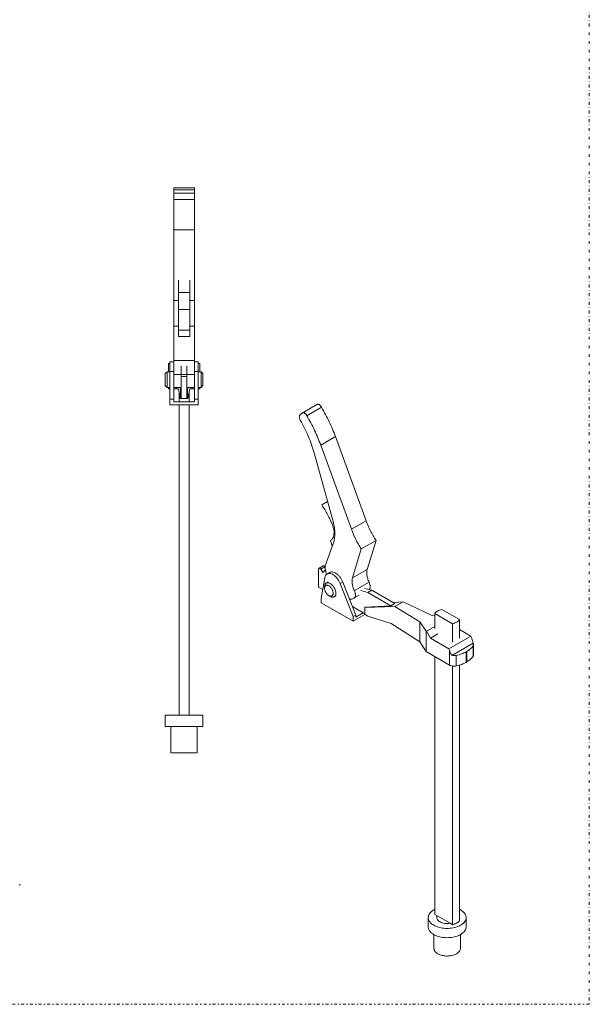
# Model space of a CAD drawing. Header units: millimetres. Extents: x -48 to 1376, y -71 to 1988.
# Tile 4 of 5: x 773 to 1376, y -71 to 971. Entities that reach past the tile are written whole.
import ezdxf

# ---------------------------------------------------------------- set-up
doc = ezdxf.new("R2010")
doc.units = ezdxf.units.MM
doc.header["$MEASUREMENT"] = 0
doc.linetypes.add('DASHEDDOT', pattern=[9.2, 3, -3, 0.2, -3])
for name, color, linetype, true_color in [('Default', 7, 'Continuous', 0xffffff), ('sichtbar', 7, 'Continuous', 0xffffff), ('Tangente', 7, 'Continuous', 0xffffff)]:
    doc.layers.add(name, color=color, linetype=linetype, true_color=true_color)

msp = doc.modelspace()

# ---------------------------------------------------------------- linework, layer by layer
at = {"layer": 'Default', "color": 7, "linetype": 'DASHEDDOT', "lineweight": 5, "true_color": 0xffffff}
msp.add_line((1375.627, 1987.571), (1375.627, -71.219), dxfattribs=at)
at = {"layer": 'Default', "color": 3, "linetype": 'DASHEDDOT', "lineweight": 5, "true_color": 0x00ff00}
msp.add_line((1375.627, -71.219), (-48.218, -71.219), dxfattribs=at)
at = {"layer": 'sichtbar', "color": 1, "linetype": 'Continuous', "lineweight": 5, "true_color": 0xff0000}
for p, q in [((957.943, 792.498), (935.943, 792.498)), ((935.943, 792.498), (935.943, 790.561)), ((957.943, 792.498), (957.943, 790.561)), ((935.943, 790.561), (935.943, 786.999)), ((935.943, 786.999), (935.943, 780.387)), ((957.943, 790.561), (957.943, 786.999)), ((957.943, 786.999), (957.943, 780.387)), ((935.943, 780.387), (935.943, 748.247)), ((957.943, 780.387), (957.943, 748.247)), ((935.943, 748.247), (935.943, 673.58)), ((957.943, 748.247), (935.943, 748.247)), ((957.943, 748.247), (957.943, 673.58)), ((940.943, 695.099), (940.943, 681.78)), ((952.943, 695.099), (952.943, 681.78)), ((940.943, 681.78), (940.943, 664.062)), ((940.943, 681.78), (952.943, 681.78)), ((952.943, 681.78), (952.943, 664.062)), ((935.943, 673.58), (935.943, 646.239)), ((957.943, 673.58), (957.943, 646.239)), ((940.943, 664.062), (940.943, 641.99)), ((940.943, 664.062), (952.943, 664.062)), ((952.943, 664.062), (952.943, 641.99)), ((935.943, 646.239), (935.943, 610.103)), ((957.943, 646.239), (957.943, 610.103)), ((940.943, 641.99), (940.943, 635.197)), ((940.943, 641.99), (952.943, 641.99)), ((952.943, 641.99), (952.943, 635.197)), ((940.943, 635.197), (952.943, 635.197)), ((931.943, 606.754), (930.443, 606.754)), ((930.443, 606.754), (930.443, 606.737)), ((930.443, 606.737), (931.943, 606.623)), ((930.443, 606.737), (930.443, 598.154)), ((935.943, 608.688), (931.943, 608.688)), ((931.943, 608.688), (931.943, 598.358)), ((935.943, 610.103), (935.943, 595.192)), ((957.943, 610.103), (935.943, 610.103)), ((957.943, 610.103), (957.943, 595.192)), ((961.943, 608.688), (957.943, 608.688)), ((961.943, 608.688), (961.943, 598.358)), ((963.443, 606.754), (961.943, 606.754)), ((961.943, 606.623), (963.443, 606.737)), ((963.443, 606.737), (963.443, 606.754)), ((963.443, 606.737), (963.443, 598.154)), ((928.943, 598.154), (926.943, 596.154)), ((926.943, 596.154), (926.943, 583.354)), ((931.943, 598.154), (928.943, 598.154)), ((928.943, 598.154), (928.943, 581.354)), ((931.943, 598.358), (931.943, 568.925)), ((935.943, 595.192), (935.943, 568.925)), ((943.943, 595.192), (935.943, 595.192)), ((943.943, 603.866), (943.943, 595.119)), ((949.943, 595.119), (943.943, 595.119)), ((943.943, 595.119), (943.943, 593.119)), ((949.943, 603.866), (949.943, 595.119)), ((957.943, 595.192), (949.943, 595.192)), ((949.943, 595.119), (949.943, 593.119)), ((957.943, 568.925), (957.943, 595.192)), ((961.943, 598.358), (961.943, 568.925)), ((964.943, 598.154), (961.943, 598.154)), ((964.943, 598.154), (966.943, 596.154)), ((964.943, 598.154), (964.943, 581.354)), ((966.943, 596.154), (966.943, 583.354)), ((943.943, 593.119), (943.943, 569.754)), ((949.943, 593.119), (949.943, 569.754)), ((928.943, 581.354), (926.943, 583.354)), ((931.943, 581.354), (928.943, 581.354)), ((930.443, 581.354), (930.443, 580.115)), ((931.943, 580.115), (930.443, 580.115)), ((943.943, 581.354), (935.943, 581.354)), ((938.44, 580.115), (935.943, 580.115)), ((938.44, 581.354), (938.44, 580.115)), ((940.934, 580.115), (938.44, 580.115)), ((942.979, 569.754), (940.934, 580.115)), ((941.578, 566.404), (941.578, 576.854)), ((942.98, 581.354), (943.249, 578.686)), ((943.943, 578.686), (943.249, 578.686)), ((943.249, 578.686), (943.249, 569.754)), ((957.943, 581.354), (949.943, 581.354)), ((950.636, 578.686), (949.943, 578.686)), ((950.636, 578.686), (950.905, 581.354)), ((950.636, 578.686), (950.636, 569.754)), ((952.951, 580.115), (950.906, 569.754)), ((952.309, 566.404), (952.309, 576.861)), ((955.445, 580.115), (952.951, 580.115)), ((955.445, 581.354), (955.445, 580.115)), ((957.943, 580.115), (955.445, 580.115)), ((964.943, 581.354), (961.943, 581.354)), ((963.443, 580.115), (961.943, 580.115)), ((963.443, 581.354), (963.443, 580.115)), ((964.943, 581.354), (966.943, 583.354)), ((931.943, 568.925), (931.943, 563.188)), ((935.943, 568.925), (931.943, 568.925)), ((961.943, 563.188), (931.943, 563.188)), ((935.943, 568.925), (935.943, 566.404)), ((935.943, 566.404), (957.943, 566.404)), ((941.578, 234.754), (941.578, 563.188)), ((943.249, 569.754), (942.979, 569.754)), ((943.943, 569.754), (943.249, 569.754)), ((949.943, 569.754), (943.943, 569.754)), ((950.636, 569.754), (949.943, 569.754)), ((950.906, 569.754), (950.636, 569.754)), ((952.309, 234.754), (952.309, 563.188)), ((957.943, 566.404), (957.943, 568.925)), ((961.943, 568.925), (957.943, 568.925)), ((961.943, 568.925), (961.943, 563.188)), ((1071.827, 554.424), (1087.384, 563.406)), ((1071.533, 554.208), (1069.581, 552.427)), ((1076.866, 551.471), (1092.422, 560.452)), ((1139.501, 440.325), (1107.038, 529.39)), ((1084.46, 512.196), (1104.619, 439.591)), ((1123.945, 431.343), (1091.482, 520.409)), ((1098.742, 460.756), (1092.685, 457.259)), ((1098.784, 460.604), (1092.685, 457.259)), ((1104.926, 417.09), (1096.09, 392.687)), ((1101.869, 419.584), (1101.768, 419.526)), ((1101.768, 419.526), (1103.573, 413.354)), ((1134.425, 410.633), (1149.981, 419.614)), ((1140.724, 388.881), (1149.981, 419.614)), ((1125.168, 379.9), (1134.425, 410.633)), ((1089.293, 389.275), (1089.293, 370.197)), ((1089.707, 390.19), (1093.95, 392.64)), ((1093.893, 385.527), (1091.648, 389.134)), ((1096.151, 391.165), (1095.89, 391.584)), ((1098.2, 384.057), (1101.028, 385.69)), ((1095.745, 380.03), (1092.076, 358.116)), ((1097.326, 374.492), (1099.448, 375.716)), ((1114.933, 375.549), (1128.492, 340.604)), ((1089.293, 370.197), (1093.675, 367.667)), ((1095.587, 370.646), (1095.587, 369.013)), ((1125.663, 338.971), (1112.105, 373.916)), ((1141.399, 364.609), (1133.799, 366.447)), ((1145.642, 367.059), (1138.041, 368.897)), ((1141.399, 364.609), (1145.642, 367.059)), ((1170.037, 352.974), (1145.642, 367.059)), ((1092.076, 358.116), (1092.076, 353.432)), ((1101.526, 360.358), (1100.112, 361.175)), ((1105.726, 359.942), (1107.848, 361.167)), ((1126.621, 358.376), (1132.278, 361.642)), ((1165.795, 350.524), (1141.399, 364.609)), ((1178.846, 354.681), (1168.539, 353.839)), ((1169.907, 349.52), (1178.846, 354.681)), ((1208.366, 340.544), (1178.846, 354.681)), ((1092.076, 353.432), (1125.663, 334.04)), ((1125.01, 349.576), (1138.075, 342.033)), ((1138.075, 348.76), (1169.907, 349.52)), ((1138.075, 348.76), (1138.565, 349.044)), ((1138.075, 348.76), (1138.075, 341.467)), ((1165.795, 350.524), (1138.565, 349.044)), ((1170.037, 352.974), (1165.795, 350.524)), ((1169.907, 349.52), (1196.341, 333.602)), ((1238.444, 335.823), (1219.684, 346.654)), ((1125.663, 334.04), (1138.288, 341.329)), ((1125.663, 338.971), (1128.492, 340.604)), ((1125.663, 334.04), (1125.663, 338.971)), ((1128.492, 338.3), (1136.517, 342.933)), ((1128.492, 340.604), (1128.492, 338.3)), ((1141.346, 339.358), (1138.075, 341.467)), ((1166.121, 331.844), (1141.346, 339.358)), ((1196.341, 333.602), (1203.01, 323.717)), ((1196.341, 333.602), (1196.341, 312.36)), ((1212.096, 339.848), (1208.366, 340.544)), ((1212.096, 342.273), (1230.855, 331.442)), ((1212.096, 326.568), (1212.096, 342.273)), ((1238.444, 316.231), (1238.444, 335.823)), ((1196.341, 312.36), (1166.121, 331.844)), ((1203.01, 323.717), (1203.35, 323.535)), ((1203.01, 323.717), (1203.01, 301.98)), ((1203.35, 323.535), (1212.096, 328.584)), ((1203.35, 323.535), (1207.592, 316.187)), ((1230.855, 311.85), (1230.855, 331.442)), ((1250.362, 318.442), (1238.444, 325.321)), ((1207.592, 316.187), (1215.465, 320.732)), ((1207.592, 316.187), (1227.028, 304.97)), ((1227.028, 304.97), (1250.362, 318.442)), ((1250.969, 316.861), (1250.362, 318.442)), ((1203.01, 301.98), (1196.341, 312.36)), ((1227.028, 304.97), (1227.634, 303.389)), ((1230.367, 297.924), (1252.659, 310.794)), ((1245.313, 301.707), (1246.151, 302.191)), ((1246.151, 291.029), (1246.151, 302.191)), ((1253.019, 309.522), (1253.019, 298.378)), ((1227.634, 287.764), (1203.01, 301.98)), ((1212.096, 23.838), (1212.096, 296.735)), ((1245.313, 301.707), (1245.313, 290.545)), ((1230.855, 13.007), (1230.855, 286.705)), ((1238.444, 17.388), (1238.444, 287.687)), ((1245.313, 290.545), (1246.151, 291.029)), ((926.943, 234.754), (926.943, 222.754)), ((926.943, 234.754), (966.943, 234.754)), ((966.943, 234.754), (966.943, 222.754)), ((926.943, 222.754), (966.943, 222.754)), ((932.943, 222.754), (932.943, 194.754)), ((960.943, 222.754), (960.943, 194.754)), ((932.943, 194.754), (960.943, 194.754)), ((773.046, 54.599), (773.046, 55.784)), ((1212.096, 23.838), (1214.686, 22.343)), ((1214.686, 22.343), (1228.265, 14.503)), ((1205.27, 20.613), (1205.27, 10.815)), ((1228.265, 14.503), (1230.855, 13.007)), ((1245.27, 20.613), (1245.27, 10.815)), ((1211.27, 2.569), (1211.27, -12.047)), ((1239.27, 2.569), (1239.27, -12.047))]:
    msp.add_line(p, q, dxfattribs=at)
for centre, radius, start, end in [((1088.219, 561.959), 1.671, 102.952908, 119.999761), ((1088.309, 561.566), 2.073, 87.662219, 102.952908), ((1088.291, 561.108), 2.532, 73.626862, 87.662219), ((1087.897, 559.768), 3.928, 62.368744, 73.626862), ((1087.448, 558.91), 4.897, 52.244084, 62.368744), ((1086.198, 557.296), 6.939, 43.741783, 52.244084), ((1070.879, 551.004), 1.926, 132.38949, 160.067812), ((1072.692, 552.938), 1.72, 126.243089, 132.38949), ((1072.661, 552.981), 1.667, 119.999761, 126.243089), ((1072.663, 552.978), 1.671, 102.952908, 119.999761), ((1072.753, 552.585), 2.073, 87.662219, 102.952908), ((1072.734, 552.127), 2.532, 73.626862, 87.662219), ((1072.341, 550.787), 3.928, 62.368744, 73.626862), ((1071.891, 549.929), 4.897, 52.244084, 62.368744), ((1070.641, 548.315), 6.939, 43.741783, 52.244084), ((1070.024, 547.724), 7.793, 36.424607, 43.741783), ((1069.314, 547.2), 8.675, 29.48975, 36.424607), ((1085.58, 556.705), 7.793, 36.424607, 43.741783), ((1084.871, 556.182), 8.675, 29.48975, 36.424607), ((930.688, 465.085), 187.757, 25.199035, 30.525821), ((1072.658, 550.36), 3.817, 160.067812, 179.631599), ((1074.514, 550.348), 5.674, 179.631599, 196.483963), ((1077.357, 551.189), 8.639, 196.483963, 210.124691), ((938.162, 470.42), 152.292, 26.511813, 30.124691), ((915.132, 456.104), 187.757, 25.199035, 30.525821), ((940.884, 469.883), 176.489, 19.704705, 25.199035), ((942.268, 472.468), 147.704, 22.843234, 26.511813), ((925.328, 460.902), 176.489, 19.704705, 25.199035), ((946.482, 474.243), 143.131, 19.022947, 22.843234), ((958.746, 478.472), 130.159, 15.016726, 19.022947), ((964.106, 375.357), 152.449, 28.022298, 32.496319), ((966.975, 376.884), 149.198, 23.499778, 28.022298), ((1051.56, 424.859), 55.066, 8.411097, 15.517427), ((1227.646, 472.094), 93.695, 199.82031, 206.841155), ((1077.408, 425.876), 28.403, 15.209775, 21.695989), ((1082.531, 427.269), 23.094, 8.015585, 15.209775), ((1091.642, 427.693), 13.952, 350.047442, 359.831817), ((1085.666, 427.71), 19.929, 359.831817, 8.015585), ((1065.048, 426.854), 41.431, 0.216711, 8.411097), ((1212.089, 463.113), 93.695, 199.82031, 206.841155), ((1232.159, 474.378), 98.754, 206.841155, 213.679601), ((1098.868, 424.782), 6.003, 299.999761, 314.470052), ((1098.141, 425.522), 7.04, 314.470052, 327.826949), ((1097.191, 426.12), 8.162, 327.826949, 339.891799), ((1094.05, 427.27), 11.507, 339.891799, 350.047442), ((1082.542, 425.195), 23.806, 340.096161, 351.103471), ((1071.783, 426.879), 34.697, 351.103471, 0.216711), ((1216.603, 465.397), 98.754, 206.841155, 213.679601), ((1090.752, 389.275), 1.459, 155.657038, 180), ((1090.053, 389.591), 0.692, 119.999761, 155.657038), ((1090.049, 389.598), 0.684, 88.084963, 119.999761), ((1090.029, 388.997), 1.285, 64.954069, 88.084963), ((1089.717, 388.33), 2.022, 46.306203, 64.954069), ((1088.78, 387.349), 3.378, 31.90481, 46.306203), ((1103.791, 379.376), 11.653, 138.119485, 148.140154), ((1094.291, 392.048), 0.684, 88.084963, 119.999761), ((1094.271, 391.447), 1.285, 64.954069, 88.084963), ((1093.959, 390.779), 2.022, 46.306203, 64.954069), ((1102.576, 380.466), 10.021, 127.31121, 138.119485), ((1093.022, 389.798), 3.378, 31.90481, 46.306203), ((1119.7, 392.813), 23.61, 180.30613, 190.466227), ((1128.845, 394.502), 32.909, 190.466227, 199.068805), ((1103.119, 382.069), 4.181, 101.227744, 119.999761), ((1103.358, 380.865), 5.409, 84.739836, 101.227744), ((1103.225, 379.417), 6.863, 69.343093, 84.739836), ((1101.647, 375.232), 11.336, 57.377311, 69.343093), ((1158.371, 385.244), 18.138, 176.834565, 187.558424), ((1151.546, 385.622), 11.302, 163.237452, 176.834565), ((1103.737, 378.692), 8.103, 160.439421, 170.493057), ((1101.513, 379.482), 5.743, 148.491036, 160.439421), ((1100.822, 379.906), 4.932, 134.843351, 148.491036), ((1100.286, 380.444), 4.173, 119.999761, 134.843351), ((1100.291, 380.435), 4.182, 100.818241, 119.999761), ((1100.532, 379.175), 5.466, 84.057783, 100.818241), ((1100.381, 377.718), 6.93, 69.411175, 84.057783), ((1098.877, 373.715), 11.207, 57.905367, 69.411175), ((1097.329, 371.247), 14.119, 47.116851, 57.905367), ((1093.598, 367.23), 19.602, 37.9645, 47.116851), ((1100.082, 372.787), 14.238, 47.194006, 57.377311), ((1092.269, 366.193), 21.287, 29.602132, 37.9645), ((1096.537, 368.96), 19.456, 38.485584, 47.194006), ((1092.418, 366.277), 21.117, 21.205993, 29.602132), ((1095.163, 367.868), 21.21, 29.852437, 38.485584), ((1095.22, 367.9), 21.145, 21.205993, 29.852437), ((1142.815, 376.263), 18.138, 176.834565, 187.558424), ((1135.99, 376.64), 11.302, 163.237452, 176.834565), ((1162.3, 385.766), 22.1, 187.558424, 197.060741), ((1168.161, 387.564), 28.231, 197.060741, 205.466071), ((1131.117, 369.922), 12.799, 13.365396, 25.466071), ((1102.658, 370.646), 7.071, 168.546966, 180), ((1101.007, 369.013), 5.42, 169.149723, 180), ((1102.209, 369.013), 6.622, 180, 188.671607), ((1104.484, 369.36), 8.923, 188.671607, 196.13986), ((1099.105, 369.378), 3.484, 155.604334, 169.149723), ((1100.085, 371.168), 4.446, 154.088163, 168.546966), ((1105.455, 369.641), 9.934, 196.13986, 203.213919), ((1098.51, 369.648), 2.83, 141.227241, 155.604334), ((1099.298, 371.55), 3.572, 138.074571, 154.088163), ((1098.011, 370.048), 2.191, 124.874648, 141.227241), ((1106.507, 370.092), 11.079, 203.213919, 209.912205), ((1098.731, 372.059), 2.808, 119.999761, 138.074571), ((1097.969, 370.109), 2.116, 108.122943, 124.874648), ((1098.076, 369.783), 2.46, 92.593151, 108.122943), ((1098.74, 372.043), 2.828, 95.212936, 119.999761), ((1098.097, 369.317), 2.926, 78.279606, 92.593151), ((1098.874, 370.577), 4.299, 75.165094, 95.212936), ((1097.792, 367.85), 4.424, 66.65042, 78.279606), ((1097.359, 366.847), 5.517, 56.291377, 66.65042), ((1098.428, 368.893), 6.042, 58.658672, 75.165094), ((1095.984, 364.785), 7.996, 47.690369, 56.291377), ((1095.15, 363.869), 9.234, 39.698696, 47.690369), ((1096.068, 365.017), 10.58, 46.203611, 58.658672), ((1093.86, 362.798), 10.911, 32.347671, 39.698696), ((1093.663, 362.673), 11.144, 25.062628, 32.347671), ((1094.455, 363.335), 12.91, 34.930524, 46.203611), ((1094.506, 363.068), 10.213, 17.452401, 25.062628), ((1095.499, 363.38), 9.172, 9.417853, 17.452401), ((1097.958, 363.788), 6.68, 0, 9.417853), ((1093.025, 362.336), 14.654, 24.351545, 34.930524), ((1093.985, 362.771), 13.6, 13.365707, 24.351545), ((1098.264, 363.788), 9.202, 0, 13.365707), ((1146.743, 376.784), 22.1, 187.558424, 197.060741), ((1152.604, 378.583), 28.231, 197.060741, 205.466071), ((1115.367, 360.849), 13.013, 18.562293, 25.466071), ((1117.404, 361.533), 10.864, 11.005729, 18.562293), ((1140.564, 369.948), 3.063, 314.574487, 339.962162), ((1137.985, 370.889), 5.808, 339.962162, 358.325511), ((1135.492, 370.962), 8.302, 358.325511, 13.365396), ((1106.514, 370.096), 11.087, 209.912205, 216.599776), ((1105.618, 369.431), 9.972, 216.599776, 223.651835), ((1104.889, 368.735), 8.963, 223.651835, 231.20999), ((1103.428, 366.918), 6.631, 231.20999, 239.999523), ((1102.807, 365.842), 5.389, 239.999523, 251.423379), ((1102.17, 363.949), 3.392, 251.423379, 265.83762), ((1105.061, 366.48), 7.068, 239.999523, 251.495312), ((1102.122, 363.284), 2.725, 265.83762, 281.833818), ((1102.242, 362.712), 2.141, 281.833818, 299.89825), ((1104.225, 363.984), 4.437, 251.495312, 266.019475), ((1102.243, 362.71), 2.139, 299.89825, 317.841926), ((1101.821, 363.092), 2.708, 317.841926, 333.775008), ((1104.165, 363.115), 3.566, 266.019475, 281.988909), ((1101.229, 363.384), 3.368, 333.775008, 348.423206), ((1099.257, 363.788), 5.381, 348.423206, 0), ((1104.322, 362.374), 2.808, 281.988909, 299.999761), ((1104.322, 362.375), 2.808, 299.999761, 318.074571), ((1103.754, 362.884), 3.572, 318.074571, 334.088163), ((1102.968, 363.266), 4.446, 334.088163, 348.546966), ((1100.395, 363.788), 7.071, 348.546966, 0), ((1121.855, 368.802), 11.516, 270.81303, 282.522223), ((1122.245, 367.044), 9.715, 282.522223, 295.274559), ((1125.314, 360.643), 2.617, 294.367818, 297.179252), ((1125.321, 360.628), 2.6, 297.179252, 299.999761), ((1125.319, 360.632), 2.604, 299.999761, 315.089683), ((1124.972, 360.977), 3.094, 315.089683, 328.927309), ((1124.486, 361.27), 3.662, 328.927309, 342.643999), ((1122.74, 361.816), 5.492, 342.643999, 353.83556), ((1118.786, 361.801), 9.457, 3.146291, 11.005729), ((1121.496, 361.95), 6.743, 353.83556, 3.146291), ((1221.136, 334.5), 11.991, 120.509869, 130.888602), ((1222.481, 332.218), 14.639, 111.484127, 120.509869), ((1224.431, 327.263), 19.964, 103.757445, 111.484127), ((1218.438, 337.616), 7.869, 130.888602, 143.709712), ((1229.403, 343.599), 11.993, 300.505082, 310.882504), ((1232.101, 340.482), 7.87, 310.882504, 323.701876), ((1226.109, 350.836), 19.966, 283.753651, 291.479962), ((1228.058, 345.881), 14.641, 291.479962, 300.505082), ((1218.886, 304.557), 34.361, 15.564818, 20.98264), ((1222.657, 305.607), 30.447, 9.808994, 15.564818), ((1258.746, 315.321), 33.321, 200.98264, 206.567558), ((1233.559, 323.552), 24.797, 300.520184, 306.633872), ((1236.9, 319.058), 19.197, 306.633872, 313.583279), ((1238.498, 317.379), 16.879, 313.583279, 320.671478), ((1241.238, 315.134), 13.336, 320.671478, 328.647072), ((1250.194, 309.673), 2.846, 328.732036, 343.555185), ((1250.253, 309.394), 2.783, 15.817072, 30.220704), ((1250.703, 309.522), 2.316, 343.555185, 0), ((1250.708, 309.522), 2.311, 0, 15.817072), ((1252.255, 312.075), 26.064, 206.567558, 212.882962), ((1232.55, 309.498), 11.777, 259.315111, 270.404034), ((1232.551, 309.453), 11.732, 270.404034, 281.514207), ((1226.536, 338.846), 41.735, 281.551197, 289.7963), ((1230.427, 328.036), 30.246, 289.7963, 299.484798), ((1233.59, 312.334), 24.733, 300.522957, 306.428825), ((1236.773, 308.022), 19.373, 306.428825, 313.102597), ((1238.358, 306.328), 17.053, 313.102597, 320.445251), ((1241.188, 303.991), 13.383, 320.445251, 328.735251), ((1250.182, 298.525), 2.857, 328.820238, 343.624034), ((1250.681, 298.378), 2.338, 343.624034, 0), ((1231.416, 294.315), 7.564, 240.000239, 252.288354), ((1232.464, 297.596), 11.009, 252.288354, 262.4679), ((1232.597, 298.6), 12.022, 262.4679, 271.83685), ((1232.613, 298.109), 11.53, 271.83685, 281.404058), ((1226.669, 327.441), 41.459, 281.441275, 289.737209), ((1230.516, 316.719), 30.067, 289.737209, 299.482025), ((1211.963, 20.613), 6.693, 160.601485, 180), ((1213.945, 19.915), 8.795, 143.698449, 160.601485), ((1215.914, 18.469), 11.237, 128.584589, 143.698449), ((1220.436, 12.801), 18.488, 116.814961, 128.584589), ((1217.94, 20.613), 3.67, 166.484722, 180), ((1218.477, 20.484), 4.222, 153.887717, 166.484722), ((1230.096, 12.784), 18.507, 51.51417, 63.186819), ((1234.586, 18.432), 11.292, 36.553829, 51.51417), ((1236.564, 19.898), 8.83, 19.551199, 36.553829), ((1238.577, 20.613), 6.694, 0, 19.551199), ((1211.94, 20.613), 6.67, 180, 191.70963), ((1211.94, 10.815), 6.67, 180, 191.70963), ((1212.675, 20.766), 7.421, 191.70963, 202.809321), ((1213.446, 21.09), 8.257, 202.809321, 214.096155), ((1215.684, 22.605), 10.959, 214.096155, 223.88931), ((1217.045, 23.914), 12.848, 223.88931, 232.367176), ((1219.804, 27.493), 17.367, 232.367176, 239.657289), ((1221.207, 29.889), 20.143, 239.657289, 246.874517), ((1223.546, 35.366), 26.099, 246.874517, 253.214099), ((1217.951, 20.613), 3.68, 180, 199.185399), ((1219.018, 20.985), 4.81, 199.185399, 215.948383), ((1220.065, 21.744), 6.104, 215.948383, 230.67281), ((1222.468, 24.678), 9.896, 230.67281, 242.224405), ((1223.676, 26.971), 12.488, 242.224405, 253.116761), ((1225.087, 31.618), 17.344, 253.116761, 262.355496), ((1225.279, 33.053), 18.793, 262.355496, 270.783443), ((1225.283, 32.755), 18.494, 270.783443, 279.279214), ((1226.109, 32.401), 19.966, 283.753651, 291.479962), ((1228.058, 27.445), 14.641, 291.479962, 300.505082), ((1226.994, 35.371), 26.104, 286.830971, 293.001825), ((1229.403, 25.164), 11.993, 300.505082, 310.882504), ((1229.261, 30.032), 20.304, 293.001825, 299.999761), ((1232.101, 22.047), 7.87, 310.882504, 323.701876), ((1230.99, 27.037), 16.845, 299.999761, 311.401554), ((1235.113, 22.36), 10.61, 311.401554, 325.782207), ((1236.842, 21.184), 8.52, 325.782207, 341.848546), ((1238.583, 20.613), 6.687, 341.848546, 0), ((1238.583, 10.815), 6.687, 341.848546, 0), ((1212.675, 10.968), 7.421, 191.70963, 202.809321), ((1213.446, 11.292), 8.257, 202.809321, 214.096155), ((1215.684, 12.807), 10.959, 214.096155, 223.88931), ((1217.045, 14.116), 12.848, 223.88931, 232.367176), ((1219.804, 17.695), 17.367, 232.367176, 239.657289), ((1221.207, 20.091), 20.143, 239.657289, 246.874517), ((1223.546, 25.568), 26.099, 246.874517, 253.214099), ((1224.338, 37.992), 28.842, 253.214099, 258.867051), ((1224.338, 28.194), 28.842, 253.214099, 258.867051), ((1225.137, 42.052), 32.979, 258.867051, 264.153293), ((1225.266, 43.315), 34.249, 264.153293, 269.684201), ((1225.267, 43.46), 34.394, 269.684201, 275.203399), ((1225.374, 42.288), 33.218, 275.203399, 280.814973), ((1226.183, 38.052), 28.905, 280.814973, 286.830971), ((1226.183, 28.254), 28.905, 280.814973, 286.830971), ((1226.994, 25.573), 26.104, 286.830971, 293.001825), ((1229.261, 20.234), 20.304, 293.001825, 299.999761), ((1230.99, 17.239), 16.845, 299.999761, 311.401554), ((1235.113, 12.562), 10.61, 311.401554, 325.782207), ((1236.842, 11.386), 8.52, 325.782207, 341.848546), ((1225.137, 32.254), 32.979, 258.867051, 264.153293), ((1225.266, 33.517), 34.249, 264.153293, 269.684201), ((1225.267, 33.662), 34.394, 269.684201, 275.203399), ((1225.374, 32.49), 33.218, 275.203399, 280.814973), ((1215.94, -12.047), 4.67, 180, 192.117334), ((1216.49, -11.928), 5.233, 192.117334, 203.561837), ((1217.047, -11.686), 5.84, 203.561837, 214.472274), ((1218.585, -10.63), 7.705, 214.472274, 223.967278), ((1219.543, -9.705), 9.037, 223.967278, 232.728413), ((1221.544, -7.076), 12.342, 232.728413, 240.223539), ((1222.518, -5.374), 14.302, 240.223539, 247.182543), ((1224.089, -1.641), 18.353, 247.182543, 253.325029), ((1224.944, 1.215), 21.334, 253.325029, 264.715139), ((1225.232, 4.321), 24.453, 264.715139, 275.351772), ((1225.347, 3.095), 23.221, 275.351772, 280.802947), ((1225.896, 0.217), 20.292, 280.802947, 286.634682), ((1226.45, -1.638), 18.355, 286.634682, 292.892044), ((1228.055, -5.439), 14.23, 292.892044, 299.999761), ((1229.266, -7.536), 11.808, 299.999761, 311.264983), ((1232.124, -10.794), 7.474, 311.264983, 325.437643), ((1233.343, -11.633), 5.994, 325.437643, 341.644036), ((1234.589, -12.047), 4.681, 341.644036, 0)]:
    msp.add_arc(centre, radius, start, end, dxfattribs=at)
at = {"layer": 'Tangente', "color": 6, "linetype": 'Continuous', "lineweight": 5, "true_color": 0xff00ff}
for p, q in [((957.943, 790.561), (935.943, 790.561)), ((957.943, 786.999), (935.943, 786.999)), ((957.943, 780.387), (935.943, 780.387)), ((940.943, 673.58), (935.943, 673.58)), ((957.943, 673.58), (952.943, 673.58)), ((940.943, 646.239), (935.943, 646.239)), ((957.943, 646.239), (952.943, 646.239)), ((935.943, 598.358), (931.943, 598.358)), ((961.943, 598.358), (957.943, 598.358)), ((949.943, 593.119), (943.943, 593.119)), ((1091.482, 520.409), (1107.038, 529.39)), ((1123.945, 431.343), (1139.501, 440.325)), ((1091.648, 389.134), (1095.89, 391.584)), ((1125.168, 379.9), (1140.724, 388.881)), ((1112.105, 373.916), (1114.933, 375.549)), ((1127.116, 366.444), (1142.672, 375.425)), ((1227.634, 303.389), (1227.634, 287.764)), ((1252.627, 308.195), (1252.627, 297.045)), ((1234.893, 297.956), (1234.893, 286.806))]:
    msp.add_line(p, q, dxfattribs=at)

doc.saveas('drawing.dxf')
